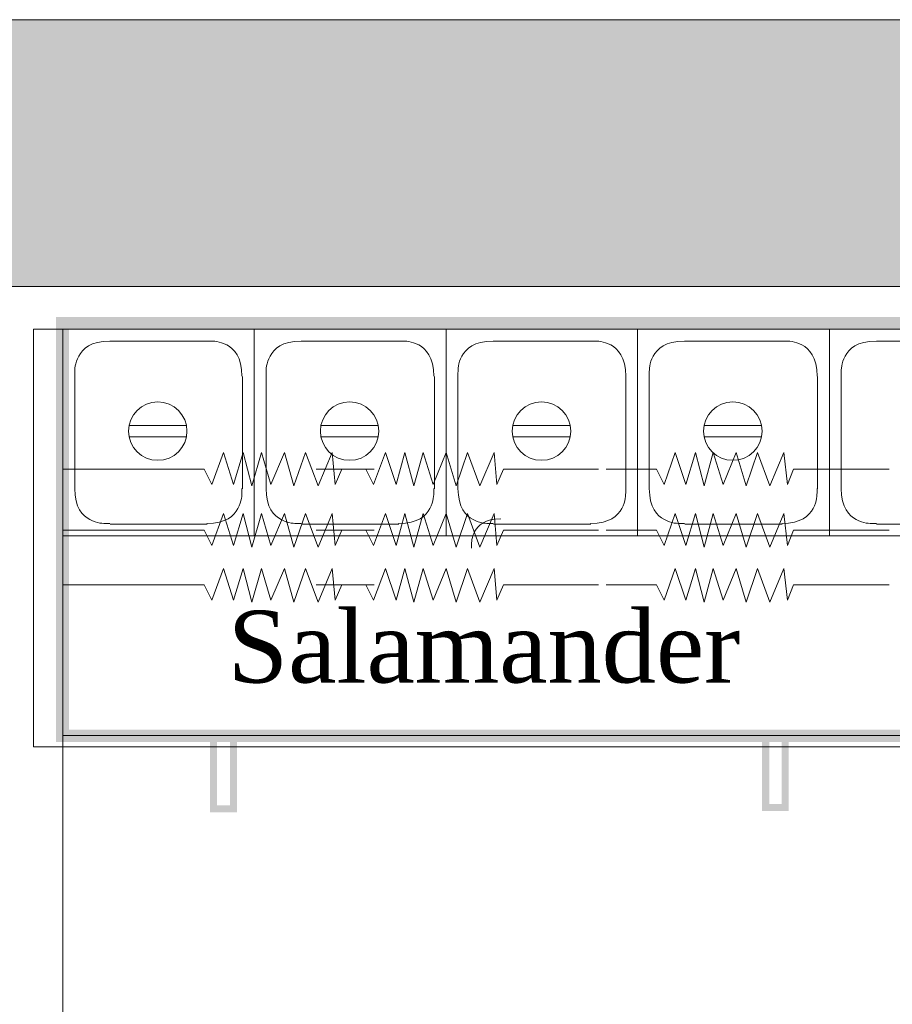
# Model space of a CAD drawing. Extents: x 3940905 to 4145695, y 925352 to 1109797.
# Tile 183 of 256: x 3952931 to 3953683, y 1101054 to 1101903. Entities that reach past the tile are written whole.
import ezdxf

# ---------------------------------------------------------------- set-up
doc = ezdxf.new("R2010")
doc.units = 0
doc.header["$LTSCALE"] = 750
doc.header["$MEASUREMENT"] = 0
doc.linetypes.add('DASHED', pattern=[0.75, 0.5, -0.25])
for name, color, linetype, lineweight in [('CKD Equipments', 252, 'CONTINUOUS', 0), ('HATCH', 7, 'CONTINUOUS', 0), ('wall', 7, 'CONTINUOUS', 25)]:
    doc.layers.add(name, color=color, linetype=linetype, lineweight=lineweight)
doc.layers.add('TEXT', color=7, linetype='CONTINUOUS')
doc.styles.add('TXT1', font='times.ttf')

msp = doc.modelspace()

# ---------------------------------------------------------------- hatches: boundary and pattern name
at = {"layer": 'CKD Equipments', "true_color": 0xff00ff}
h = msp.add_hatch(color=6, dxfattribs=at)
h.paths.add_polyline_path([(3953735.5, 1101646.52), (3953724.31, 1101290.86), (3953735.5, 1101280.18)])
h.paths.add_polyline_path([(3953724.31, 1101635.84), (3953735.5, 1101646.52), (3953724.31, 1101290.86)])
h.paths.add_polyline_path([(3952962.11, 1101646.52), (3953724.31, 1101635.84), (3953735.5, 1101646.52)])
h.paths.add_polyline_path([(3952973.3, 1101635.84), (3952962.11, 1101646.52), (3953724.31, 1101635.84)])
h.paths.add_polyline_path([(3952962.11, 1101280.18), (3952973.3, 1101635.84), (3952962.11, 1101646.52)])
h.paths.add_polyline_path([(3952973.3, 1101290.86), (3952962.11, 1101280.18), (3952973.3, 1101635.84)])
h.paths.add_polyline_path([(3953735.5, 1101280.18), (3952973.3, 1101290.86), (3952962.11, 1101280.18)])
h.paths.add_polyline_path([(3953724.31, 1101290.86), (3953735.5, 1101280.18), (3952973.3, 1101290.86)])
h = msp.add_hatch(color=6, dxfattribs=at)
h.paths.add_polyline_path([(3953094.91, 1101219.63), (3953101.02, 1101283.23), (3953101.02, 1101225.74)])
h.paths.add_polyline_path([(3953094.91, 1101283.23), (3953094.91, 1101219.63), (3953101.02, 1101283.23)])
h = msp.add_hatch(color=6, dxfattribs=at)
h.paths.add_polyline_path([(3953118.32, 1101283.23), (3953112.21, 1101225.74), (3953112.21, 1101283.23)])
h.paths.add_polyline_path([(3953118.32, 1101219.63), (3953118.32, 1101283.23), (3953112.21, 1101225.74)])
h = msp.add_hatch(color=6, dxfattribs=at)
h.paths.add_polyline_path([(3953570.65, 1101284.25), (3953576.76, 1101226.75), (3953576.76, 1101284.25)])
h.paths.add_polyline_path([(3953570.65, 1101220.65), (3953570.65, 1101284.25), (3953576.76, 1101226.75)])
h = msp.add_hatch(color=6, dxfattribs=at)
h.paths.add_polyline_path([(3953593.55, 1101220.65), (3953587.44, 1101284.25), (3953587.44, 1101226.75)])
h.paths.add_polyline_path([(3953593.55, 1101284.25), (3953593.55, 1101220.65), (3953587.44, 1101284.25)])
h = msp.add_hatch(color=6, dxfattribs=at)
h.paths.add_polyline_path([(3953118.32, 1101219.63), (3953101.02, 1101225.74), (3953112.21, 1101225.74)])
h.paths.add_polyline_path([(3953094.91, 1101219.63), (3953118.32, 1101219.63), (3953101.02, 1101225.74)])
h = msp.add_hatch(color=6, dxfattribs=at)
h.paths.add_polyline_path([(3953570.65, 1101220.65), (3953587.44, 1101226.75), (3953576.76, 1101226.75)])
h.paths.add_polyline_path([(3953593.55, 1101220.65), (3953570.65, 1101220.65), (3953587.44, 1101226.75)])
at = {"layer": 'HATCH'}
h = msp.add_hatch(color=8, dxfattribs=at)
h.dxf.hatch_style = 1
h.paths.add_polyline_path([(3958691.96, 1101902.56), (3946096.96, 1101902.56), (3946096.96, 1087857.56), (3945966.96, 1087857.56), (3945966.96, 1073894.56), (3946129.96, 1073894.56), (3946129.96, 1067370.54), (3946586.96, 1067370.54), (3946586.96, 1071944.56), (3946586.96, 1074057.56), (3946196.96, 1074057.56), (3946196.96, 1087627.59), (3946321.96, 1087627.56), (3946321.96, 1101672.56), (3958691.96, 1101672.56)])

# ---------------------------------------------------------------- linework, layer by layer
at = {"layer": 'CKD Equipments', "linetype": 'DASHED', "ltscale": 25}
for p, q in [((3954768.39, 1101635.84), (3952942.78, 1101635.84)), ((3952942.78, 1101635.84), (3952942.78, 1101276.11)), ((3952942.78, 1101276.11), (3954768.39, 1101276.11))]:
    msp.add_line(p, q, dxfattribs=at)
at = {"layer": 'CKD Equipments', "color": 252, "true_color": 0x989898}
for p, q in [((3952968.22, 1101635.84), (3954768.39, 1101635.84)), ((3952968.22, 1100935.71), (3952968.22, 1101635.84)), ((3952968.22, 1101285.78), (3954768.39, 1101285.78))]:
    msp.add_line(p, q, dxfattribs=at)
at = {"layer": 'CKD Equipments', "color": 4, "true_color": 0x00ffff}
for p, q in [((3952968.22, 1101457.75), (3952968.22, 1101635.84)), ((3952968.22, 1101635.84), (3952968.22, 1101457.75)), ((3952968.22, 1101457.75), (3952968.22, 1101635.84)), ((3952968.22, 1101635.84), (3953133.07, 1101635.84)), ((3952968.22, 1101635.84), (3952968.22, 1101457.75)), ((3952968.22, 1101457.75), (3952968.22, 1101635.84)), ((3952968.22, 1101635.84), (3952968.22, 1101457.75)), ((3953133.07, 1101457.75), (3953133.07, 1101635.84)), ((3953133.07, 1101635.84), (3953133.07, 1101457.75)), ((3953133.07, 1101457.75), (3953133.07, 1101635.84)), ((3953133.07, 1101635.84), (3953298.43, 1101635.84)), ((3953133.07, 1101635.84), (3953133.07, 1101457.75)), ((3953133.07, 1101635.84), (3953133.07, 1101457.75)), ((3953133.07, 1101457.75), (3953133.07, 1101635.84)), ((3953298.43, 1101635.84), (3953298.43, 1101457.75)), ((3953298.43, 1101635.84), (3953298.43, 1101457.75)), ((3953298.43, 1101457.75), (3953298.43, 1101635.84)), ((3953298.43, 1101635.84), (3953463.29, 1101635.84)), ((3953463.29, 1101457.75), (3953463.29, 1101635.84)), ((3953463.29, 1101635.84), (3953463.29, 1101457.75)), ((3953463.29, 1101457.75), (3953463.29, 1101635.84)), ((3953463.29, 1101635.84), (3953628.65, 1101635.84)), ((3953463.29, 1101635.84), (3953463.29, 1101457.75)), ((3953463.29, 1101635.84), (3953463.29, 1101457.75)), ((3953463.29, 1101457.75), (3953463.29, 1101635.84)), ((3953628.65, 1101635.84), (3953628.65, 1101457.75)), ((3953628.65, 1101635.84), (3953628.65, 1101457.75)), ((3953628.65, 1101457.75), (3953628.65, 1101635.84)), ((3953628.65, 1101635.84), (3953794.02, 1101635.84)), ((3953008.92, 1101625.66), (3953092.37, 1101625.66)), ((3953173.78, 1101625.66), (3953257.73, 1101625.66)), ((3953339.14, 1101625.66), (3953423.09, 1101625.66)), ((3953504, 1101625.66), (3953587.95, 1101625.66)), ((3953669.36, 1101625.66), (3953753.31, 1101625.66)), ((3952978.39, 1101498.46), (3952978.39, 1101595.13)), ((3953122.89, 1101595.13), (3953122.89, 1101498.46)), ((3953143.25, 1101498.46), (3953143.25, 1101595.13)), ((3953288.26, 1101595.13), (3953288.26, 1101498.46)), ((3953308.61, 1101498.46), (3953308.61, 1101595.13)), ((3953453.11, 1101595.13), (3953453.11, 1101498.46)), ((3953473.47, 1101498.46), (3953473.47, 1101595.13)), ((3953618.48, 1101595.13), (3953618.48, 1101498.46)), ((3953638.83, 1101498.46), (3953638.83, 1101595.13)), ((3953075.07, 1101552.9), (3953025.71, 1101552.9)), ((3953239.92, 1101552.9), (3953191.08, 1101552.9)), ((3953405.29, 1101552.9), (3953355.93, 1101552.9)), ((3953570.14, 1101552.9), (3953521.29, 1101552.9)), ((3953025.71, 1101543.23), (3953075.07, 1101543.23)), ((3953191.08, 1101543.23), (3953239.92, 1101543.23)), ((3953355.93, 1101543.23), (3953405.29, 1101543.23)), ((3953521.29, 1101543.23), (3953570.14, 1101543.23)), ((3953092.37, 1101467.93), (3953008.92, 1101467.93)), ((3953257.73, 1101467.93), (3953173.78, 1101467.93)), ((3953423.09, 1101467.93), (3953339.14, 1101467.93)), ((3953587.95, 1101467.93), (3953504, 1101467.93)), ((3953753.31, 1101467.93), (3953669.36, 1101467.93)), ((3953133.07, 1101457.75), (3952968.22, 1101457.75)), ((3953298.43, 1101457.75), (3953133.07, 1101457.75)), ((3953463.29, 1101457.75), (3953298.43, 1101457.75)), ((3953628.65, 1101457.75), (3953463.29, 1101457.75)), ((3953794.02, 1101457.75), (3953628.65, 1101457.75))]:
    msp.add_line(p, q, dxfattribs=at)
at = {"layer": 'CKD Equipments', "color": 3, "true_color": 0x00ff00}
for p, q in [((3953106.61, 1101529.5), (3953096.44, 1101502.02)), ((3953115.26, 1101502.02), (3953106.61, 1101529.5)), ((3953123.4, 1101529.5), (3953115.26, 1101502.02)), ((3953131.04, 1101501), (3953123.4, 1101529.5)), ((3953139.18, 1101529.5), (3953131.04, 1101501)), ((3953147.32, 1101502.02), (3953139.18, 1101529.5)), ((3953159.02, 1101529.5), (3953147.32, 1101502.02)), ((3953167.16, 1101501), (3953159.02, 1101529.5)), ((3953177.34, 1101529.5), (3953167.16, 1101501)), ((3953188.02, 1101501), (3953177.34, 1101529.5)), ((3953200.23, 1101529.5), (3953188.02, 1101501)), ((3953202.78, 1101502.02), (3953200.23, 1101529.5)), ((3953246.03, 1101529.5), (3953235.85, 1101502.02)), ((3953255.19, 1101502.02), (3953246.03, 1101529.5)), ((3953262.82, 1101529.5), (3953255.19, 1101502.02)), ((3953270.45, 1101501), (3953262.82, 1101529.5)), ((3953278.59, 1101529.5), (3953270.45, 1101501)), ((3953287.24, 1101502.02), (3953278.59, 1101529.5)), ((3953298.43, 1101529.5), (3953287.24, 1101502.02)), ((3953307.08, 1101501), (3953298.43, 1101529.5)), ((3953316.75, 1101529.5), (3953307.08, 1101501)), ((3953327.44, 1101501), (3953316.75, 1101529.5)), ((3953339.65, 1101529.5), (3953327.44, 1101501)), ((3953342.19, 1101502.02), (3953339.65, 1101529.5)), ((3953495.85, 1101529.5), (3953486.19, 1101502.02)), ((3953505.01, 1101502.02), (3953495.85, 1101529.5)), ((3953513.15, 1101529.5), (3953505.01, 1101502.02)), ((3953520.79, 1101501), (3953513.15, 1101529.5)), ((3953528.42, 1101529.5), (3953520.79, 1101501)), ((3953537.07, 1101502.02), (3953528.42, 1101529.5)), ((3953548.26, 1101529.5), (3953537.07, 1101502.02)), ((3953556.91, 1101501), (3953548.26, 1101529.5)), ((3953566.58, 1101529.5), (3953556.91, 1101501)), ((3953577.26, 1101501), (3953566.58, 1101529.5)), ((3953589.48, 1101529.5), (3953577.26, 1101501)), ((3953592.53, 1101502.02), (3953589.48, 1101529.5)), ((3953089.82, 1101515.25), (3952967.71, 1101515.25)), ((3953096.44, 1101502.02), (3953089.82, 1101515.25)), ((3953229.24, 1101515.25), (3953186.5, 1101515.25)), ((3953208.38, 1101515.25), (3953202.78, 1101502.02)), ((3953236.36, 1101515.25), (3953208.38, 1101515.25)), ((3953235.85, 1101502.02), (3953229.24, 1101515.25)), ((3953347.79, 1101515.25), (3953342.19, 1101502.02)), ((3953429.71, 1101515.25), (3953347.79, 1101515.25)), ((3953479.57, 1101515.25), (3953436.32, 1101515.25)), ((3953486.19, 1101502.02), (3953479.57, 1101515.25)), ((3953597.62, 1101515.25), (3953592.53, 1101502.02)), ((3953680.04, 1101515.25), (3953597.62, 1101515.25)), ((3953106.61, 1101477.09), (3953096.44, 1101449.61)), ((3953115.26, 1101449.61), (3953106.61, 1101477.09)), ((3953123.4, 1101477.09), (3953115.26, 1101449.61)), ((3953131.04, 1101448.09), (3953123.4, 1101477.09)), ((3953139.18, 1101477.09), (3953131.04, 1101448.09)), ((3953147.32, 1101449.61), (3953139.18, 1101477.09)), ((3953159.02, 1101477.09), (3953147.32, 1101449.61)), ((3953167.16, 1101448.09), (3953159.02, 1101477.09)), ((3953177.34, 1101477.09), (3953167.16, 1101448.09)), ((3953188.02, 1101448.09), (3953177.34, 1101477.09)), ((3953200.23, 1101477.09), (3953188.02, 1101448.09)), ((3953202.78, 1101449.61), (3953200.23, 1101477.09)), ((3953246.03, 1101477.09), (3953235.85, 1101449.61)), ((3953255.19, 1101449.61), (3953246.03, 1101477.09)), ((3953262.82, 1101477.09), (3953255.19, 1101449.61)), ((3953270.45, 1101448.09), (3953262.82, 1101477.09)), ((3953278.59, 1101477.09), (3953270.45, 1101448.09)), ((3953287.24, 1101449.61), (3953278.59, 1101477.09)), ((3953298.43, 1101477.09), (3953287.24, 1101449.61)), ((3953307.08, 1101448.09), (3953298.43, 1101477.09)), ((3953316.75, 1101477.09), (3953307.08, 1101448.09)), ((3953327.44, 1101448.09), (3953316.75, 1101477.09)), ((3953339.65, 1101477.09), (3953327.44, 1101448.09)), ((3953342.19, 1101449.61), (3953339.65, 1101477.09)), ((3953495.85, 1101477.09), (3953486.19, 1101449.61)), ((3953505.01, 1101449.61), (3953495.85, 1101477.09)), ((3953513.15, 1101477.09), (3953505.01, 1101449.61)), ((3953520.79, 1101448.09), (3953513.15, 1101477.09)), ((3953528.42, 1101477.09), (3953520.79, 1101448.09)), ((3953537.07, 1101449.61), (3953528.42, 1101477.09)), ((3953548.26, 1101477.09), (3953537.07, 1101449.61)), ((3953556.91, 1101448.09), (3953548.26, 1101477.09)), ((3953566.58, 1101477.09), (3953556.91, 1101448.09)), ((3953577.26, 1101448.09), (3953566.58, 1101477.09)), ((3953589.48, 1101477.09), (3953577.26, 1101448.09)), ((3953592.53, 1101449.61), (3953589.48, 1101477.09)), ((3953089.82, 1101462.84), (3952967.71, 1101462.84)), ((3953096.44, 1101449.61), (3953089.82, 1101462.84)), ((3953229.24, 1101462.84), (3953186.5, 1101462.84)), ((3953208.38, 1101462.84), (3953202.78, 1101449.61)), ((3953236.36, 1101462.84), (3953208.38, 1101462.84)), ((3953235.85, 1101449.61), (3953229.24, 1101462.84)), ((3953347.79, 1101462.84), (3953342.19, 1101449.61)), ((3953429.71, 1101462.84), (3953347.79, 1101462.84)), ((3953479.57, 1101462.84), (3953436.32, 1101462.84)), ((3953486.19, 1101449.61), (3953479.57, 1101462.84)), ((3953597.62, 1101462.84), (3953592.53, 1101449.61)), ((3953680.04, 1101462.84), (3953597.62, 1101462.84)), ((3953106.61, 1101429.77), (3953096.44, 1101402.29)), ((3953115.26, 1101402.29), (3953106.61, 1101429.77)), ((3953123.4, 1101429.77), (3953115.26, 1101402.29)), ((3953131.04, 1101400.77), (3953123.4, 1101429.77)), ((3953139.18, 1101429.77), (3953131.04, 1101400.77)), ((3953147.32, 1101402.29), (3953139.18, 1101429.77)), ((3953159.02, 1101429.77), (3953147.32, 1101402.29)), ((3953167.16, 1101400.77), (3953159.02, 1101429.77)), ((3953177.34, 1101429.77), (3953167.16, 1101400.77)), ((3953188.02, 1101400.77), (3953177.34, 1101429.77)), ((3953200.23, 1101429.77), (3953188.02, 1101400.77)), ((3953202.78, 1101402.29), (3953200.23, 1101429.77)), ((3953246.03, 1101429.77), (3953235.85, 1101402.29)), ((3953255.19, 1101402.29), (3953246.03, 1101429.77)), ((3953262.82, 1101429.77), (3953255.19, 1101402.29)), ((3953270.45, 1101400.77), (3953262.82, 1101429.77)), ((3953278.59, 1101429.77), (3953270.45, 1101400.77)), ((3953287.24, 1101402.29), (3953278.59, 1101429.77)), ((3953298.43, 1101429.77), (3953287.24, 1101402.29)), ((3953307.08, 1101400.77), (3953298.43, 1101429.77)), ((3953316.75, 1101429.77), (3953307.08, 1101400.77)), ((3953327.44, 1101400.77), (3953316.75, 1101429.77)), ((3953339.65, 1101429.77), (3953327.44, 1101400.77)), ((3953342.19, 1101402.29), (3953339.65, 1101429.77)), ((3953495.85, 1101429.77), (3953486.19, 1101402.29)), ((3953505.01, 1101402.29), (3953495.85, 1101429.77)), ((3953513.15, 1101429.77), (3953505.01, 1101402.29)), ((3953520.79, 1101400.77), (3953513.15, 1101429.77)), ((3953528.42, 1101429.77), (3953520.79, 1101400.77)), ((3953537.07, 1101402.29), (3953528.42, 1101429.77)), ((3953548.26, 1101429.77), (3953537.07, 1101402.29)), ((3953556.91, 1101400.77), (3953548.26, 1101429.77)), ((3953566.58, 1101429.77), (3953556.91, 1101400.77)), ((3953577.26, 1101400.77), (3953566.58, 1101429.77)), ((3953589.48, 1101429.77), (3953577.26, 1101400.77)), ((3953592.53, 1101402.29), (3953589.48, 1101429.77)), ((3953089.82, 1101415.52), (3952967.71, 1101415.52)), ((3953096.44, 1101402.29), (3953089.82, 1101415.52)), ((3953229.24, 1101415.52), (3953186.5, 1101415.52)), ((3953208.38, 1101415.52), (3953202.78, 1101402.29)), ((3953236.36, 1101415.52), (3953208.38, 1101415.52)), ((3953235.85, 1101402.29), (3953229.24, 1101415.52)), ((3953347.79, 1101415.52), (3953342.19, 1101402.29)), ((3953429.71, 1101415.52), (3953347.79, 1101415.52)), ((3953479.57, 1101415.52), (3953436.32, 1101415.52)), ((3953486.19, 1101402.29), (3953479.57, 1101415.52)), ((3953597.62, 1101415.52), (3953592.53, 1101402.29)), ((3953680.04, 1101415.52), (3953597.62, 1101415.52))]:
    msp.add_line(p, q, dxfattribs=at)
at = {"layer": 'CKD Equipments', "color": 4, "true_color": 0x00ffff}
for centre in [(3953049.88, 1101548.07), (3953215.24, 1101548.07), (3953380.61, 1101548.07), (3953545.46, 1101548.07)]:
    msp.add_circle(centre, 25.19, dxfattribs=at)
for points in [[(3953008.67, 1101625.66), (3952991.95, 1101625.66), (3952978.39, 1101612.11), (3952978.39, 1101595.39), (3952978.39, 1101595.39), (3952978.39, 1101595.39), (3952978.39, 1101595.39)], [(3953122.39, 1101595.39), (3953122.39, 1101612.11), (3953108.83, 1101625.66), (3953092.11, 1101625.66), (3953092.11, 1101625.66), (3953092.11, 1101625.66), (3953092.11, 1101625.66)], [(3953173.52, 1101625.66), (3953156.8, 1101625.66), (3953143.25, 1101612.11), (3953143.25, 1101595.39), (3953143.25, 1101595.39), (3953143.25, 1101595.39), (3953143.25, 1101595.39)], [(3953287.75, 1101595.39), (3953287.75, 1101612.11), (3953274.2, 1101625.66), (3953257.48, 1101625.66), (3953257.48, 1101625.66), (3953257.48, 1101625.66), (3953257.48, 1101625.66)], [(3953338.89, 1101625.66), (3953322.17, 1101625.66), (3953308.61, 1101612.11), (3953308.61, 1101595.39), (3953308.61, 1101595.39), (3953308.61, 1101595.39), (3953308.61, 1101595.39)], [(3953453.11, 1101595.39), (3953453.11, 1101612.11), (3953439.56, 1101625.66), (3953422.84, 1101625.66), (3953422.84, 1101625.66), (3953422.84, 1101625.66), (3953422.84, 1101625.66)], [(3953503.74, 1101625.66), (3953487.02, 1101625.66), (3953473.47, 1101612.11), (3953473.47, 1101595.39), (3953473.47, 1101595.39), (3953473.47, 1101595.39), (3953473.47, 1101595.39)], [(3953617.97, 1101595.39), (3953617.97, 1101612.11), (3953604.41, 1101625.66), (3953587.69, 1101625.66), (3953587.69, 1101625.66), (3953587.69, 1101625.66), (3953587.69, 1101625.66)], [(3953669.1, 1101625.66), (3953652.38, 1101625.66), (3953638.83, 1101612.11), (3953638.83, 1101595.39), (3953638.83, 1101595.39), (3953638.83, 1101595.39), (3953638.83, 1101595.39)], [(3952978.39, 1101498.71), (3952978.39, 1101481.99), (3952991.95, 1101468.44), (3953008.67, 1101468.44), (3953008.67, 1101468.44), (3953008.67, 1101468.44), (3953008.67, 1101468.44)], [(3953092.11, 1101468.44), (3953108.83, 1101468.44), (3953122.39, 1101481.99), (3953122.39, 1101498.71), (3953122.39, 1101498.71), (3953122.39, 1101498.71), (3953122.39, 1101498.71)], [(3953143.25, 1101498.71), (3953143.25, 1101481.99), (3953156.8, 1101468.44), (3953173.52, 1101468.44), (3953173.52, 1101468.44), (3953173.52, 1101468.44), (3953173.52, 1101468.44)], [(3953257.48, 1101468.44), (3953274.2, 1101468.44), (3953287.75, 1101481.99), (3953287.75, 1101498.71), (3953287.75, 1101498.71), (3953287.75, 1101498.71), (3953287.75, 1101498.71)], [(3953308.61, 1101498.71), (3953308.61, 1101481.99), (3953322.17, 1101468.44), (3953338.89, 1101468.44), (3953338.89, 1101468.44), (3953338.89, 1101468.44), (3953338.89, 1101468.44)], [(3953422.84, 1101468.44), (3953439.56, 1101468.44), (3953453.11, 1101481.99), (3953453.11, 1101498.71), (3953453.11, 1101498.71), (3953453.11, 1101498.71), (3953453.11, 1101498.71)], [(3953473.47, 1101498.71), (3953473.47, 1101481.99), (3953487.02, 1101468.44), (3953503.74, 1101468.44), (3953503.74, 1101468.44), (3953503.74, 1101468.44), (3953503.74, 1101468.44)], [(3953587.69, 1101468.44), (3953604.41, 1101468.44), (3953617.97, 1101481.99), (3953617.97, 1101498.71), (3953617.97, 1101498.71), (3953617.97, 1101498.71), (3953617.97, 1101498.71)], [(3953638.83, 1101498.71), (3953638.83, 1101481.99), (3953652.38, 1101468.44), (3953669.1, 1101468.44), (3953669.1, 1101468.44), (3953669.1, 1101468.44), (3953669.1, 1101468.44)]]:
    msp.add_open_spline(points, degree=3, dxfattribs=at)
at = {"layer": 'CKD Equipments', "color": 252, "true_color": 0x989898}
msp.add_open_spline([(3953345.5, 1101472.51), (3953331.59, 1101472.51), (3953320.31, 1101461.23), (3953320.31, 1101447.32), (3953320.31, 1101447.32), (3953320.31, 1101447.32), (3953320.31, 1101447.32)], degree=3, dxfattribs=at)
at = {"layer": 'wall', "lineweight": 0, "ltscale": 2}
msp.add_lwpolyline([(3958691.96, 1101902.56), (3946096.96, 1101902.56), (3946096.96, 1087857.56), (3945966.96, 1087857.56), (3945966.96, 1073894.56), (3946129.96, 1073894.56), (3946129.96, 1067370.54), (3946586.96, 1067370.54), (3946586.96, 1074057.56), (3946196.96, 1074057.56), (3946196.96, 1087627.59), (3946321.96, 1087627.56), (3946321.96, 1101672.56), (3958691.96, 1101672.56)], close=True, dxfattribs=at)

# ---------------------------------------------------------------- texts
at = {"layer": 'TEXT', "insert": (3953110.21, 1101393.35), "char_height": 61.963, "width": 1204.0964, "attachment_point": 1, "style": 'TXT1'}
msp.add_mtext('Salamander', dxfattribs=at)

doc.saveas('drawing.dxf')
